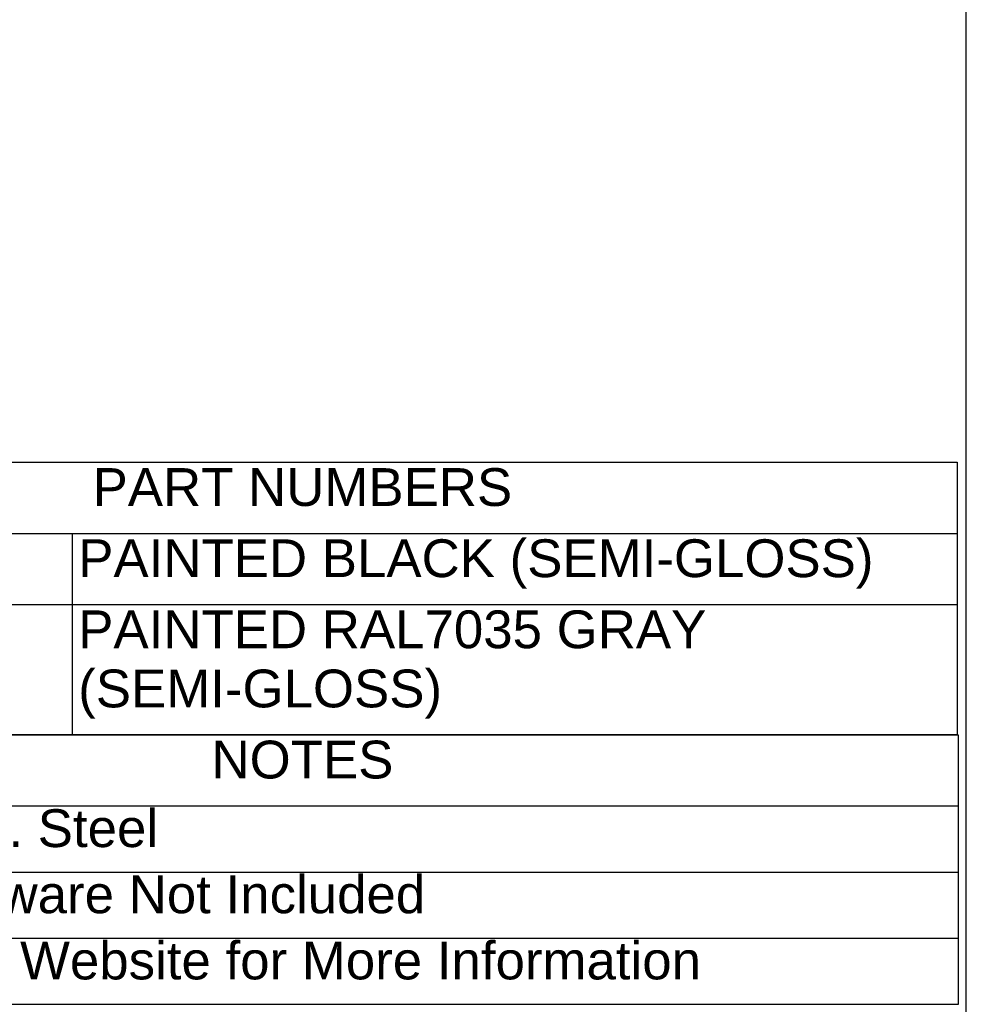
# Model space of a CAD drawing. Header units: inches. Extents: x 0 to 52.8, y -0.2 to 39.5.
# Tile 8 of 11: x 42.8 to 52.8, y 8.3 to 18.7. Entities that reach past the tile are written whole.
import ezdxf
from ezdxf.enums import TextEntityAlignment as Align

# ---------------------------------------------------------------- set-up
doc = ezdxf.new("R2010")
doc.units = ezdxf.units.IN
doc.header["$MEASUREMENT"] = 0
doc.layers.add('Default', color=7, linetype='Continuous')
doc.styles.add('SEACAD_Arial', font='arial.ttf')

# ---------------------------------------------------------------- blocks, each defined once
blk = doc.blocks.new('SE')
at = {"color": 7, "linetype": 'Continuous'}
for p, q in [((38.889, 10.383), (52.759, 10.383)), ((38.889, 9.683), (52.759, 9.683)), ((38.889, 8.983), (52.759, 8.983))]:
    blk.add_line(p, q, dxfattribs=at)
blk.add_lwpolyline([(38.889, 8.283), (38.889, 11.136), (52.759, 11.136), (52.759, 8.283), (38.889, 8.283)], dxfattribs=at)
at = {"color": 7, "linetype": 'Continuous', "style": 'SEACAD_Arial'}
for s, p in [('NOTES', (44.859, 11.073)), ('Made of 16 GA. Steel', (38.952, 10.347)), ('Mounting Hardware Not Included', (38.952, 9.647)), ('See Hammond Website for More Information', (38.952, 8.947))]:
    blk.add_text(s, height=0.4, dxfattribs=at).set_placement(p, align=Align.TOP_LEFT)
blk = doc.blocks.new('SE1')
at = {"color": 7, "linetype": 'Continuous'}
for p, q in [((38.889, 13.266), (52.748, 13.266)), ((43.386, 13.266), (43.386, 12.514)), ((38.889, 12.514), (52.748, 12.514)), ((43.386, 12.514), (43.386, 11.136))]:
    blk.add_line(p, q, dxfattribs=at)
blk.add_lwpolyline([(38.889, 11.136), (38.889, 14.019), (52.748, 14.019), (52.748, 11.136), (38.889, 11.136)], dxfattribs=at)
at = {"color": 7, "linetype": 'Continuous', "style": 'SEACAD_Arial'}
for s, p in [('PART NUMBERS', (43.601, 13.956)), ('PAINTED BLACK (SEMI-GLOSS)', (43.449, 13.203)), ('PAINTED RAL7035 GRAY', (43.449, 12.451)), ('(SEMI-GLOSS)', (43.449, 11.825))]:
    blk.add_text(s, height=0.4, dxfattribs=at).set_placement(p, align=Align.TOP_LEFT)

msp = doc.modelspace()

# ---------------------------------------------------------------- linework, layer by layer
at = {"layer": 'Default', "color": 7, "linetype": 'Continuous'}
msp.add_line((52.845, 0), (52.845, 39.49), dxfattribs=at)

# ---------------------------------------------------------------- block references
for name in ['SE1', 'SE']:
    msp.add_blockref(name, (0, 0))

doc.saveas('drawing.dxf')
